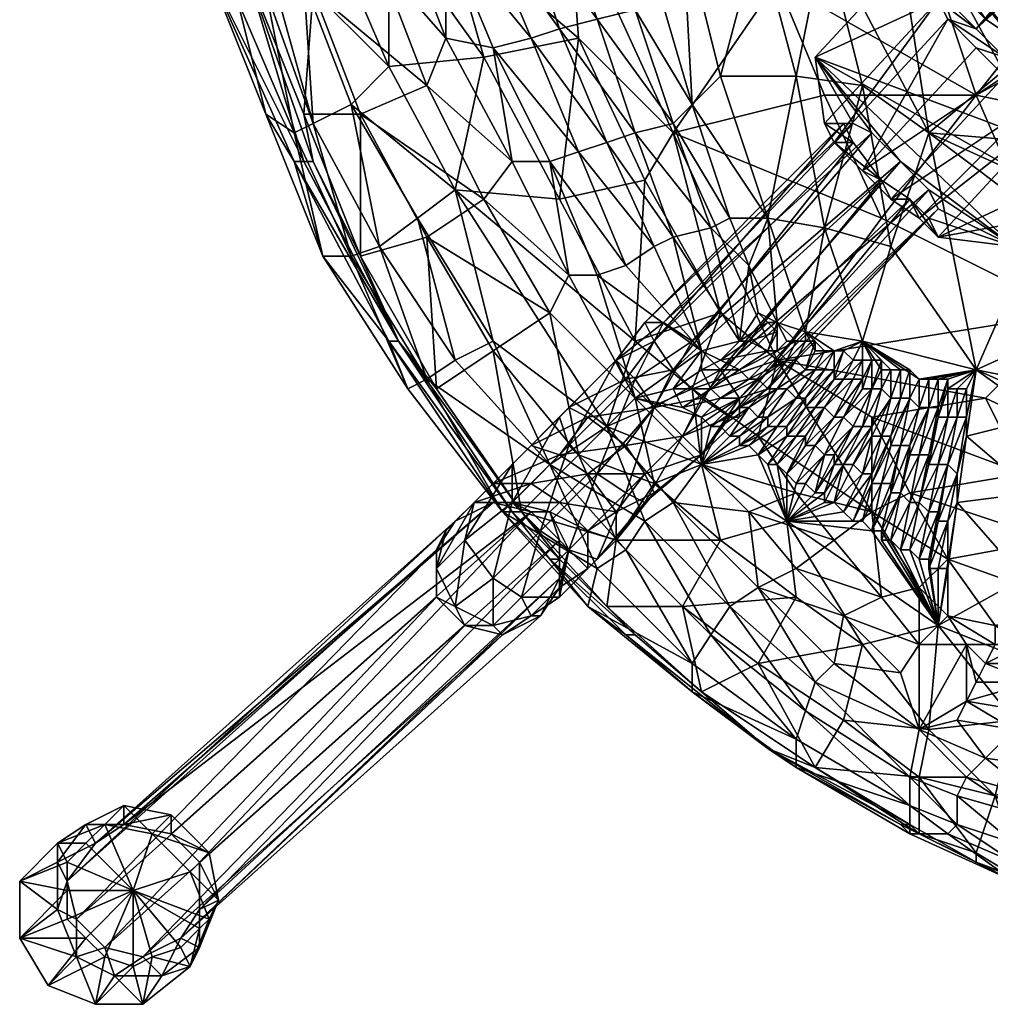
# Model space of a CAD drawing. Extents: x -112 to 275, y 353 to 750.
# Tile 1 of 11: x -112 to -10, y 376 to 480. Entities that reach past the tile are written whole.
import ezdxf

# ---------------------------------------------------------------- set-up
doc = ezdxf.new("R2010")
doc.units = 0
doc.header["$MEASUREMENT"] = 0
doc.layers.add('ASCII', color=253, linetype='CONTINUOUS')

msp = doc.modelspace()

# ---------------------------------------------------------------- meshes
at = {"layer": 'ASCII', "color": 253}
mesh = msp.add_polyface(dxfattribs=at)
corners = [(-23, 551, 311), (5, 551, 307), (-8, 529, 309), (-22, 522, 311), (-7, 507, 309), (-20, 494, 312), (8, 492, 308), (7, 538, 307), (11, 525, 307), (19, 513, 306), (-4, 478, 311), (13, 551, 314), (-29, 551, 319), (14, 539, 313), (-27, 537, 318), (-25, 523, 318), (17, 526, 313), (-19, 496, 318), (22, 501, 313), (-32, 484, 321), (-11, 472, 319), (4, 491, 316), (-16, 468, 313), (-27, 489, 313), (12, 522, 294), (7, 533, 294), (5, 545, 295), (5, 557, 295), (13, 540, 278), (12, 526, 283), (8, 538, 284), (12, 551, 278), (7, 551, 284), (19, 514, 286), (10, 525, 290), (6, 538, 291), (4, 551, 291), (17, 513, 290), (17, 529, 278), (-15, 482, 282), (-16, 489, 311), (-12, 482, 293), (-10, 480, 297), (-4, 475, 296), (24, 506, 294), (-7, 478, 298), (-3, 472, 293), (26, 504, 293), (27, 508, 282), (-5, 473, 285), (-8, 476, 284), (24, 511, 281), (-11, 479, 285), (21, 513, 282), (-13, 481, 289), (18, 513, 290), (19, 512, 293), (21, 510, 295), (22, 508, 295)]
mesh.append_faces([[corners[k] for k in face] for face in [(0, 1, 2), (3, 2, 4), (5, 4, 6), (5, 3, 4), (6, 4, 7), (7, 4, 2), (1, 7, 2), (3, 0, 2), (7, 8, 6), (6, 8, 9), (10, 5, 6), (11, 12, 13), (13, 12, 14), (15, 13, 14), (15, 16, 13), (15, 17, 16), (16, 17, 18), (17, 19, 20), (18, 17, 21), (21, 17, 20), (5, 22, 23), (24, 9, 8), (25, 8, 7), (26, 7, 1), (24, 8, 25), (25, 7, 26), (26, 1, 27), (28, 29, 30), (31, 30, 32), (29, 33, 34), (30, 34, 35), (32, 35, 36), (24, 34, 37), (24, 25, 34), (34, 25, 35), (35, 25, 26), (36, 26, 27), (35, 26, 36), (38, 29, 28), (30, 31, 28), (30, 29, 34), (32, 30, 35), (39, 40, 41), (41, 40, 42), (43, 44, 45), (43, 46, 47), (48, 49, 50), (51, 50, 52), (53, 52, 33), (53, 51, 52), (52, 54, 33), (33, 54, 55), (55, 54, 41), (56, 41, 42), (57, 42, 45), (58, 45, 44), (58, 57, 45), (55, 41, 56), (56, 42, 57)]])
mesh = msp.add_polyface(dxfattribs=at)
corners = [(-66, 498, 321), (-76, 497, 318), (-67, 490, 321), (-54, 492, 322), (-69, 512, 320), (-83, 504, 314), (-79, 489, 316), (-73, 490, 319), (-63, 476, 322), (-73, 475, 318), (-66, 462, 321), (-82, 484, 313), (-77, 471, 316), (-81, 469, 312), (-92, 485, 302), (-89, 482, 306), (-86, 487, 309), (-86, 470, 306), (-83, 468, 310), (-86, 483, 308), (-90, 500, 307), (-96, 501, 298), (-92, 501, 293), (-88, 485, 296), (-82, 465, 304), (-81, 465, 302), (-82, 470, 300), (-83, 465, 306), (-81, 483, 304), (-76, 470, 308), (-69, 473, 313), (-77, 490, 309), (-74, 486, 310), (-81, 488, 305), (-72, 491, 312), (-67, 478, 313), (-60, 465, 315), (-67, 489, 313), (-62, 477, 315), (-60, 493, 315), (-63, 490, 314), (-66, 492, 314), (-65, 497, 314), (-75, 506, 311), (-89, 501, 297), (-82, 504, 305)]
mesh.append_faces([[corners[k] for k in face] for face in [(0, 1, 2), (3, 4, 0), (5, 6, 1), (1, 6, 7), (2, 1, 7), (2, 7, 8), (8, 7, 9), (10, 8, 9), (7, 6, 9), (9, 6, 11), (12, 11, 13), (9, 12, 10), (9, 11, 12), (14, 15, 16), (14, 17, 15), (15, 17, 18), (19, 18, 13), (16, 13, 11), (6, 16, 11), (13, 16, 19), (19, 16, 15), (18, 19, 15), (5, 20, 6), (21, 14, 20), (20, 14, 16), (6, 20, 16), (21, 22, 23), (14, 21, 23), (23, 24, 14), (23, 25, 24), (23, 26, 25), (17, 14, 27), (27, 14, 24), (26, 23, 28), (29, 28, 30), (31, 32, 33), (31, 34, 32), (32, 34, 35), (30, 35, 36), (30, 32, 35), (30, 28, 32), (32, 28, 33), (33, 28, 23), (29, 26, 28), (35, 34, 37), (38, 36, 35), (37, 38, 35), (39, 40, 41), (41, 37, 34), (41, 40, 37), (39, 41, 42), (42, 41, 43), (41, 34, 43), (33, 23, 44), (43, 31, 45), (43, 34, 31), (22, 44, 23), (31, 33, 45), (45, 33, 44)]])
mesh = msp.add_polyface(dxfattribs=at)
corners = [(-19, 496, 318), (-36, 508, 320), (-37, 494, 321), (-51, 506, 321), (-54, 492, 322), (-32, 484, 321), (-27, 472, 321), (-11, 472, 319), (-43, 468, 323), (-66, 498, 321), (-67, 490, 321), (-53, 478, 323), (-46, 463, 323), (-63, 476, 322), (-55, 461, 323), (-38, 474, 315), (-41, 471, 316), (-42, 490, 314), (-34, 489, 314), (-48, 495, 315), (-20, 494, 312), (-27, 489, 313), (-16, 468, 313), (-23, 473, 314), (-30, 474, 314), (-27, 458, 316), (-33, 459, 316), (-62, 477, 315), (-67, 489, 313), (-58, 478, 315), (-53, 466, 316), (-50, 467, 316), (-60, 493, 315), (-59, 491, 315), (-63, 490, 314), (-55, 491, 315), (-50, 492, 315), (-47, 481, 315), (-43, 469, 316), (-55, 479, 316), (-47, 468, 316), (-51, 480, 316), (-56, 465, 316), (-60, 465, 315), (-55, 498, 315), (-65, 497, 314), (-32, 512, 312), (-19, 465, 301), (-28, 476, 313), (-22, 468, 299), (-24, 469, 296), (-27, 469, 285), (-25, 469, 292), (-24, 467, 288), (-15, 482, 282), (-26, 467, 281)]
mesh.append_faces([[corners[k] for k in face] for face in [(0, 1, 2), (3, 4, 2), (5, 6, 7), (0, 2, 5), (5, 2, 4), (8, 5, 4), (8, 6, 5), (4, 9, 10), (11, 12, 8), (4, 11, 8), (4, 10, 11), (11, 10, 13), (11, 13, 14), (15, 16, 17), (18, 17, 19), (20, 18, 19), (20, 21, 18), (21, 22, 23), (24, 23, 25), (26, 15, 24), (16, 19, 17), (21, 23, 24), (18, 24, 15), (17, 18, 15), (21, 24, 18), (27, 28, 29), (30, 29, 31), (32, 33, 34), (32, 35, 33), (32, 19, 35), (35, 19, 36), (37, 36, 19), (16, 37, 19), (16, 38, 37), (31, 39, 40), (31, 29, 39), (39, 29, 34), (33, 39, 34), (33, 41, 39), (33, 35, 41), (41, 35, 37), (38, 41, 37), (38, 40, 41), (42, 43, 27), (30, 27, 29), (30, 42, 27), (37, 35, 36), (34, 29, 28), (40, 39, 41), (19, 32, 44), (44, 32, 45), (46, 20, 19), (47, 48, 49), (49, 48, 50), (50, 48, 51), (52, 51, 53), (52, 50, 51), (54, 55, 51), (51, 48, 54)]])
mesh = msp.add_polyface(dxfattribs=at)
corners = [(-4, 459, 312), (-16, 468, 313), (-5, 463, 312), (-4, 467, 311), (-4, 478, 311), (0, 469, 311), (3, 469, 310), (-20, 494, 312), (8, 492, 308), (11, 465, 310), (4, 469, 310), (6, 462, 311), (0, 464, 311), (-21, 459, 322), (-11, 472, 319), (-27, 472, 321), (13, 467, 316), (7, 482, 316), (4, 491, 316), (29, 478, 314), (-1, 449, 320), (15, 472, 309), (-23, 473, 314), (-20, 456, 315), (-7, 456, 313), (-28, 476, 313), (-16, 489, 311), (-3, 472, 293), (-3, 472, 289), (-3, 470, 282), (-5, 473, 285), (-5, 471, 278), (-8, 474, 276), (-8, 476, 284), (-11, 477, 276), (-14, 480, 278), (-11, 479, 285), (-15, 482, 282), (-13, 481, 289), (-12, 482, 293), (-10, 480, 297), (-7, 478, 298), (-4, 475, 296), (-19, 465, 301), (-16, 462, 299), (-20, 461, 278), (-21, 463, 287), (-23, 464, 278), (-18, 461, 288), (-15, 457, 285), (-17, 459, 281), (-26, 467, 281), (27, 504, 289), (28, 505, 285)]
mesh.append_faces([[corners[k] for k in face] for face in [(0, 1, 2), (2, 1, 3), (3, 1, 4), (5, 4, 6), (5, 3, 4), (1, 7, 4), (6, 8, 9), (10, 9, 11), (12, 11, 0), (12, 10, 11), (4, 8, 6), (10, 6, 9), (13, 14, 15), (14, 16, 17), (18, 17, 19), (17, 18, 14), (14, 20, 16), (8, 21, 9), (22, 1, 23), (24, 2, 25), (25, 2, 3), (26, 3, 5), (6, 26, 5), (25, 3, 26), (10, 27, 6), (10, 28, 27), (10, 29, 28), (28, 29, 30), (30, 29, 31), (32, 30, 31), (32, 33, 30), (32, 34, 33), (33, 34, 35), (36, 35, 37), (38, 37, 39), (38, 36, 37), (33, 35, 36), (40, 26, 41), (41, 26, 6), (42, 6, 27), (42, 41, 6), (24, 43, 44), (24, 25, 43), (45, 46, 47), (45, 48, 46), (10, 12, 29), (29, 12, 49), (49, 50, 29), (29, 50, 31), (31, 50, 45), (32, 45, 47), (34, 47, 35), (34, 32, 47), (31, 45, 32), (47, 51, 35), (35, 51, 37), (37, 25, 26), (52, 27, 28), (53, 28, 30)]])
mesh = msp.add_polyface(dxfattribs=at)
corners = [(-66, 462, 321), (-50, 437, 325), (-47, 446, 325), (-55, 461, 323), (-46, 463, 323), (-63, 476, 322), (-53, 478, 323), (-74, 456, 316), (-81, 469, 312), (-77, 455, 314), (-69, 442, 318), (-71, 441, 316), (-66, 444, 319), (-70, 459, 319), (-77, 471, 316), (-86, 470, 306), (-80, 455, 311), (-83, 468, 310), (-56, 433, 323), (-62, 446, 322), (-81, 465, 302), (-82, 470, 300), (-76, 455, 305), (-72, 446, 309), (-68, 441, 310), (-83, 465, 306), (-73, 446, 313), (-72, 446, 310), (-82, 465, 304), (-63, 461, 315), (-69, 473, 313), (-60, 465, 315), (-54, 453, 317), (-56, 449, 316), (-47, 440, 318), (-53, 434, 317), (-69, 457, 311), (-62, 445, 314), (-76, 470, 308), (-51, 453, 317), (-56, 465, 316), (-48, 454, 317), (-53, 466, 316), (-45, 456, 317), (-50, 467, 316), (-49, 444, 304), (-46, 448, 301), (-49, 444, 300), (-55, 438, 303), (-54, 439, 299), (-45, 446, 297), (-48, 442, 296), (-54, 435, 306), (-47, 442, 308)]
mesh.append_faces([[corners[k] for k in face] for face in [(0, 1, 2), (3, 2, 4), (3, 5, 0), (2, 3, 0), (4, 6, 3), (7, 8, 9), (10, 9, 11), (7, 12, 13), (14, 13, 0), (15, 16, 17), (17, 16, 9), (8, 17, 9), (16, 11, 9), (12, 18, 19), (13, 19, 0), (13, 12, 19), (19, 1, 0), (7, 13, 14), (8, 7, 14), (10, 12, 7), (9, 10, 7), (20, 21, 22), (23, 22, 24), (25, 26, 16), (15, 25, 16), (27, 28, 23), (27, 25, 28), (27, 26, 25), (20, 22, 23), (28, 20, 23), (16, 26, 11), (29, 30, 31), (32, 29, 31), (32, 33, 29), (32, 34, 33), (33, 34, 35), (24, 36, 37), (24, 22, 36), (36, 22, 38), (29, 38, 30), (29, 36, 38), (29, 33, 36), (36, 33, 37), (37, 33, 35), (22, 21, 38), (39, 34, 32), (40, 32, 31), (39, 32, 40), (41, 40, 42), (43, 42, 44), (43, 41, 42), (41, 39, 40), (45, 46, 47), (48, 47, 49), (47, 50, 51), (49, 47, 51), (48, 45, 47), (52, 53, 45)]])
mesh = msp.add_polyface(dxfattribs=at)
corners = [(-32, 444, 325), (-38, 449, 325), (-41, 441, 326), (-43, 468, 323), (-46, 463, 323), (-47, 446, 325), (-50, 437, 325), (-34, 449, 318), (-35, 454, 317), (-32, 448, 317), (-33, 459, 316), (-37, 459, 317), (-41, 471, 316), (-38, 474, 315), (-40, 445, 318), (-43, 441, 319), (-47, 440, 318), (-40, 443, 318), (-38, 444, 318), (-36, 446, 318), (-35, 446, 318), (-33, 448, 318), (-38, 440, 319), (-39, 441, 319), (-35, 442, 318), (-36, 443, 318), (-33, 445, 318), (-32, 445, 318), (-36, 440, 319), (-34, 442, 318), (-33, 441, 318), (-45, 456, 317), (-50, 467, 316), (-43, 457, 317), (-48, 454, 317), (-51, 453, 317), (-43, 469, 316), (-39, 458, 317), (-47, 468, 316), (-22, 468, 299), (-44, 448, 305), (-41, 446, 308), (-24, 469, 296), (-46, 448, 301), (-25, 469, 292), (-45, 446, 297), (-24, 467, 288), (-43, 443, 295), (-21, 463, 287), (-40, 440, 295), (-38, 443, 308), (-45, 439, 309), (-47, 442, 308), (-49, 444, 304), (-49, 444, 300), (-48, 442, 296), (-45, 439, 295)]
mesh.append_faces([[corners[k] for k in face] for face in [(0, 1, 2), (0, 3, 1), (1, 3, 4), (5, 1, 4), (5, 2, 1), (5, 6, 2), (7, 8, 9), (9, 8, 10), (8, 11, 10), (10, 11, 12), (10, 12, 13), (14, 15, 16), (14, 17, 15), (14, 18, 17), (14, 19, 18), (18, 19, 20), (7, 21, 19), (20, 19, 21), (22, 23, 24), (23, 15, 17), (25, 17, 18), (26, 18, 20), (26, 25, 18), (26, 27, 25), (23, 17, 25), (24, 25, 27), (25, 24, 23), (28, 22, 29), (29, 30, 28), (24, 29, 22), (31, 32, 33), (14, 33, 19), (14, 31, 33), (14, 34, 31), (14, 35, 34), (14, 16, 35), (12, 11, 36), (36, 11, 37), (38, 37, 33), (32, 38, 33), (36, 37, 38), (11, 8, 37), (37, 8, 19), (33, 37, 19), (8, 7, 19), (39, 40, 41), (40, 42, 43), (43, 44, 45), (45, 46, 47), (47, 48, 49), (50, 41, 51), (51, 41, 52), (41, 40, 52), (52, 40, 53), (40, 43, 53), (43, 45, 54), (45, 47, 55), (55, 47, 56), (47, 49, 56)]])
mesh = msp.add_polyface(dxfattribs=at)
corners = [(-43, 468, 323), (-21, 459, 322), (-27, 472, 321), (-32, 444, 325), (-29, 447, 317), (-33, 459, 316), (-27, 458, 316), (-23, 446, 317), (-20, 456, 315), (-30, 474, 314), (-23, 473, 314), (-32, 448, 317), (-33, 445, 318), (-35, 446, 318), (-32, 447, 318), (-33, 448, 318), (-34, 449, 318), (-30, 446, 318), (-29, 446, 318), (-29, 446, 318), (-28, 446, 317), (-28, 445, 317), (-27, 445, 317), (-27, 445, 317), (-26, 445, 317), (-26, 445, 317), (-31, 444, 318), (-30, 444, 318), (-32, 445, 318), (-23, 444, 317), (-24, 444, 317), (-23, 444, 317), (-23, 444, 317), (-31, 444, 318), (-25, 445, 317), (-25, 445, 317), (-24, 444, 317), (-21, 444, 317), (-22, 444, 317), (-29, 443, 318), (-22, 444, 317), (-31, 446, 318), (-27, 469, 285), (-26, 467, 281), (-24, 467, 288), (-21, 463, 287), (-23, 464, 278), (-22, 468, 299), (-41, 446, 308), (-19, 465, 301), (-24, 469, 296), (-44, 448, 305), (-46, 448, 301), (-25, 469, 292), (-45, 446, 297), (-43, 443, 295), (-40, 440, 295), (-18, 461, 288), (-37, 438, 298), (-16, 459, 291), (-36, 438, 302), (-15, 460, 296), (-36, 440, 306), (-16, 462, 299), (-38, 443, 308)]
mesh.append_faces([[corners[k] for k in face] for face in [(0, 1, 2), (0, 3, 1), (4, 5, 6), (7, 6, 8), (5, 9, 6), (6, 10, 8), (7, 4, 6), (4, 11, 5), (12, 13, 14), (11, 14, 15), (16, 11, 15), (14, 13, 15), (4, 17, 11), (4, 18, 17), (4, 19, 18), (4, 20, 19), (4, 21, 20), (4, 22, 21), (4, 23, 22), (4, 24, 23), (4, 7, 24), (24, 7, 25), (19, 26, 18), (19, 27, 26), (19, 20, 27), (12, 11, 28), (12, 14, 11), (29, 30, 7), (31, 32, 7), (33, 28, 17), (18, 33, 17), (34, 35, 7), (36, 7, 30), (37, 38, 7), (21, 39, 20), (7, 35, 25), (7, 36, 34), (7, 38, 40), (28, 11, 41), (17, 41, 11), (17, 28, 41), (42, 43, 44), (44, 43, 45), (45, 43, 46), (47, 48, 49), (47, 50, 51), (52, 50, 53), (54, 53, 44), (55, 44, 45), (56, 45, 57), (58, 57, 59), (60, 59, 61), (62, 61, 63), (64, 63, 49), (48, 64, 49), (56, 57, 58), (58, 59, 60), (60, 61, 62), (62, 63, 64)]])
mesh = msp.add_polyface(dxfattribs=at)
corners = [(-11, 443, 316), (0, 448, 313), (14, 438, 313), (-4, 459, 312), (-16, 468, 313), (6, 462, 311), (11, 465, 310), (12, 446, 312), (-1, 449, 320), (-11, 472, 319), (-21, 459, 322), (-32, 444, 325), (-10, 440, 323), (5, 433, 322), (25, 431, 320), (18, 451, 310), (-20, 456, 315), (-16, 442, 316), (-17, 442, 317), (-16, 442, 316), (-15, 442, 316), (-16, 439, 317), (-16, 439, 317), (-14, 438, 317), (-14, 438, 317), (-13, 441, 316), (-13, 441, 316), (-13, 441, 316), (-12, 441, 316), (-13, 438, 317), (-12, 438, 317), (-12, 438, 317), (-12, 441, 316), (-12, 436, 317), (-17, 442, 317), (-13, 438, 317), (-15, 438, 317), (-14, 441, 316), (-15, 439, 317), (-15, 442, 316), (-15, 442, 316), (-14, 442, 316), (-15, 439, 317), (-17, 434, 318), (-4, 438, 315), (5, 436, 314), (-5, 463, 312), (-7, 456, 313), (-16, 459, 291), (-15, 457, 285), (-15, 460, 296), (-16, 462, 299), (0, 464, 311)]
mesh.append_faces([[corners[k] for k in face] for face in [(0, 1, 2), (0, 3, 1), (0, 4, 3), (5, 6, 7), (1, 7, 2), (1, 5, 7), (1, 3, 5), (2, 7, 6), (8, 9, 10), (11, 12, 8), (13, 8, 12), (14, 8, 13), (6, 15, 2), (0, 16, 4), (17, 18, 0), (19, 0, 20), (21, 20, 22), (23, 24, 25), (26, 25, 0), (27, 0, 28), (29, 28, 30), (31, 30, 32), (0, 32, 28), (0, 31, 32), (0, 33, 31), (0, 18, 34), (29, 35, 27), (28, 29, 27), (24, 36, 37), (25, 37, 0), (25, 24, 37), (35, 23, 26), (27, 26, 0), (27, 35, 26), (19, 17, 0), (19, 20, 21), (38, 22, 39), (40, 39, 0), (41, 0, 37), (36, 41, 37), (36, 42, 41), (38, 42, 43), (38, 40, 42), (38, 39, 40), (39, 22, 20), (0, 39, 20), (41, 42, 40), (0, 41, 40), (26, 23, 25), (32, 30, 28), (33, 0, 44), (44, 0, 45), (0, 2, 45), (3, 46, 47), (47, 48, 49), (47, 50, 48), (47, 51, 50), (49, 52, 3), (47, 49, 3)]])
mesh = msp.add_polyface(dxfattribs=at)
corners = [(-32, 444, 325), (-1, 449, 320), (-21, 459, 322), (-22, 438, 325), (-10, 440, 323), (-11, 443, 316), (-23, 446, 317), (-20, 456, 315), (-21, 441, 317), (-21, 441, 317), (-20, 443, 317), (-20, 443, 317), (-19, 443, 317), (-19, 443, 317), (-20, 440, 317), (-19, 440, 317), (-17, 439, 317), (-18, 440, 317), (-17, 442, 317), (-17, 442, 317), (-18, 440, 317), (-19, 435, 318), (-18, 440, 317), (-18, 443, 317), (-22, 436, 318), (-22, 437, 318), (-20, 440, 317), (-22, 441, 317), (-21, 443, 317), (-21, 436, 318), (-21, 444, 317), (-22, 441, 317), (-22, 444, 317), (-21, 444, 317), (-23, 437, 318), (-20, 436, 318), (-21, 436, 318), (-19, 440, 317), (-18, 443, 317), (-18, 443, 317), (-20, 435, 318), (-17, 439, 317), (-16, 442, 316), (-16, 442, 316), (-16, 439, 317), (-18, 435, 318), (-16, 439, 317), (-18, 434, 318), (-19, 435, 318), (-19, 435, 318), (-17, 434, 318), (-15, 439, 317), (-22, 441, 317), (-20, 461, 278), (-17, 459, 281), (-18, 461, 288), (-15, 457, 285), (-16, 459, 291)]
mesh.append_faces([[corners[k] for k in face] for face in [(0, 1, 2), (0, 3, 4), (5, 6, 7), (8, 9, 10), (11, 10, 6), (12, 6, 13), (14, 13, 15), (16, 17, 18), (5, 19, 6), (19, 18, 17), (20, 17, 21), (20, 22, 23), (19, 23, 6), (19, 20, 23), (19, 17, 20), (24, 25, 26), (14, 26, 12), (13, 14, 12), (9, 27, 28), (10, 28, 6), (10, 9, 28), (26, 8, 11), (12, 11, 6), (12, 26, 11), (29, 24, 14), (15, 29, 14), (27, 30, 28), (31, 32, 33), (8, 34, 9), (26, 25, 8), (14, 24, 26), (35, 36, 37), (22, 37, 38), (23, 38, 6), (23, 22, 38), (37, 36, 15), (39, 15, 13), (6, 39, 13), (6, 38, 39), (39, 38, 37), (15, 39, 37), (22, 35, 37), (22, 20, 40), (41, 16, 42), (43, 41, 42), (43, 44, 41), (44, 45, 41), (44, 46, 47), (16, 48, 17), (41, 49, 16), (50, 46, 51), (30, 52, 33), (6, 30, 33), (11, 8, 10), (42, 16, 18), (53, 54, 55), (55, 54, 56), (57, 55, 56)]])
mesh = msp.add_polyface(dxfattribs=at)
corners = [(-61, 428, 321), (-69, 442, 318), (-71, 441, 316), (-56, 433, 323), (-66, 444, 319), (-59, 428, 315), (-72, 446, 309), (-68, 441, 310), (-72, 446, 310), (-60, 428, 318), (-73, 446, 313), (-96, 394, 10), (-92, 392, 10), (-96, 396, 10), (-101, 395, 11), (-101, 397, 10), (-105, 395, 11), (-104, 393, 11), (-108, 391, 12), (-93, 391, 10), (-107, 391, -7), (-108, 393, -6), (-105, 393, -7), (-103, 395, -7), (-103, 395, -7), (-100, 388, -9), (-98, 394, -8), (-65, 416, 284), (-66, 418, 288), (-68, 419, 284), (-62, 416, 288), (-65, 425, 296), (-68, 422, 288), (-68, 424, 283), (-64, 429, 294), (-67, 426, 287), (-66, 427, 283), (-62, 431, 291), (-64, 429, 285), (-62, 429, 282), (-62, 421, 297), (-93, 386, 11), (-55, 421, 282), (-95, 383, 11), (-55, 425, 281), (-58, 428, 281), (-107, 389, 12), (-106, 385, 13), (-103, 382, 13), (-99, 381, 12), (-61, 415, 283), (-57, 417, 283)]
mesh.append_faces([[corners[k] for k in face] for face in [(0, 1, 2), (1, 3, 4), (5, 6, 7), (5, 8, 6), (8, 9, 10), (9, 0, 10), (10, 0, 2), (11, 12, 13), (14, 13, 15), (16, 14, 15), (16, 17, 14), (16, 18, 17), (19, 12, 11), (11, 13, 14), (20, 21, 22), (21, 23, 22), (22, 23, 24), (24, 23, 25), (25, 23, 26), (21, 18, 16), (23, 16, 15), (26, 15, 13), (12, 26, 13), (21, 16, 23), (23, 15, 26), (27, 28, 29), (27, 30, 28), (28, 31, 32), (29, 32, 33), (29, 28, 32), (32, 34, 35), (33, 35, 36), (33, 32, 35), (35, 37, 38), (36, 38, 39), (36, 35, 38), (31, 28, 40), (34, 32, 31), (37, 35, 34), (41, 42, 43), (41, 44, 42), (41, 19, 44), (44, 19, 45), (45, 19, 11), (14, 45, 11), (14, 39, 45), (14, 17, 39), (39, 17, 36), (36, 17, 46), (33, 46, 47), (29, 47, 48), (27, 48, 49), (50, 49, 43), (51, 43, 42), (51, 50, 43), (36, 46, 33), (33, 47, 29), (29, 48, 27), (27, 49, 50)]])
mesh = msp.add_polyface(dxfattribs=at)
corners = [(-61, 428, 321), (-56, 433, 323), (-69, 442, 318), (-50, 437, 325), (-62, 446, 322), (-43, 429, 327), (-46, 427, 326), (-48, 424, 326), (-41, 441, 326), (-40, 433, 326), (-59, 428, 315), (-60, 428, 318), (-72, 446, 310), (-47, 440, 318), (-43, 441, 319), (-42, 439, 319), (-45, 431, 319), (-53, 434, 317), (-40, 433, 319), (-49, 425, 319), (-62, 445, 314), (-68, 441, 310), (-48, 430, 306), (-45, 439, 309), (-51, 432, 308), (-42, 436, 308), (-46, 429, 303), (-47, 442, 308), (-54, 435, 306), (-57, 426, 303), (-60, 429, 302), (-49, 444, 304), (-55, 438, 303), (-60, 433, 300), (-65, 425, 296), (-64, 429, 294), (-54, 439, 299), (-58, 435, 296), (-62, 431, 291), (-48, 442, 296), (-52, 438, 296), (-55, 434, 293), (-58, 431, 289), (-64, 429, 285), (-60, 429, 284), (-62, 429, 282), (-58, 428, 281), (-45, 439, 295), (-48, 435, 294), (-52, 432, 292), (-55, 429, 288), (-56, 428, 284), (-42, 436, 296), (-46, 432, 296), (-49, 428, 293), (-40, 434, 300), (-45, 430, 299), (-52, 426, 289), (-54, 424, 302), (-49, 425, 296)]
mesh.append_faces([[corners[k] for k in face] for face in [(0, 1, 2), (1, 3, 4), (5, 3, 6), (6, 1, 7), (6, 3, 1), (8, 3, 9), (5, 9, 3), (10, 11, 12), (13, 14, 15), (13, 16, 17), (13, 18, 16), (19, 17, 16), (19, 10, 17), (20, 17, 10), (21, 20, 10), (22, 23, 24), (25, 22, 26), (25, 23, 22), (24, 27, 28), (29, 28, 30), (28, 31, 32), (30, 32, 33), (34, 33, 35), (33, 36, 37), (35, 37, 38), (36, 39, 40), (37, 40, 41), (38, 41, 42), (43, 42, 44), (45, 44, 46), (45, 43, 44), (40, 47, 48), (41, 48, 49), (42, 49, 50), (44, 50, 51), (46, 44, 51), (48, 52, 53), (49, 53, 54), (53, 55, 56), (41, 40, 48), (42, 41, 49), (48, 47, 52), (44, 42, 50), (49, 48, 53), (57, 51, 50), (50, 49, 54), (39, 47, 40), (24, 23, 27), (42, 43, 38), (37, 36, 40), (33, 32, 36), (30, 28, 32), (29, 24, 28), (58, 22, 24), (59, 56, 26), (54, 53, 56), (38, 37, 41), (35, 33, 37), (34, 30, 33)]])
mesh = msp.add_polyface(dxfattribs=at)
corners = [(-27, 443, 318), (-26, 445, 317), (-26, 443, 318), (-29, 440, 318), (-29, 439, 318), (-24, 442, 318), (-25, 442, 318), (-23, 444, 317), (-23, 444, 317), (-23, 446, 317), (-23, 444, 317), (-22, 444, 317), (-23, 442, 318), (-23, 441, 318), (-28, 443, 318), (-30, 440, 318), (-28, 443, 318), (-27, 445, 317), (-27, 445, 317), (-26, 445, 317), (-30, 440, 318), (-34, 442, 318), (-35, 442, 318), (-31, 444, 318), (-31, 444, 318), (-29, 446, 318), (-30, 444, 318), (-28, 446, 317), (-29, 443, 318), (-32, 441, 318), (-32, 441, 318), (-33, 441, 318), (-24, 442, 318), (-25, 442, 318), (-24, 444, 317), (-32, 445, 318), (-29, 443, 318), (-31, 441, 318), (-28, 445, 317), (-26, 442, 318), (-25, 445, 317), (-24, 444, 317), (-26, 442, 318), (-28, 439, 318), (-28, 439, 318), (-25, 445, 317), (-27, 439, 318), (-27, 439, 318), (-26, 438, 318), (-26, 438, 318), (-22, 441, 317), (-22, 444, 317), (-21, 444, 317), (-21, 443, 317), (-22, 441, 317), (-22, 441, 317), (-21, 444, 317)]
mesh.append_faces([[corners[k] for k in face] for face in [(0, 1, 2), (3, 2, 4), (5, 6, 7), (8, 7, 9), (10, 9, 11), (12, 11, 13), (14, 15, 16), (17, 16, 18), (17, 14, 16), (17, 19, 14), (14, 19, 0), (20, 0, 3), (21, 22, 23), (24, 23, 25), (26, 27, 28), (29, 28, 30), (29, 31, 26), (28, 29, 26), (12, 32, 10), (11, 12, 10), (6, 33, 34), (7, 6, 34), (32, 5, 8), (10, 32, 8), (31, 21, 24), (26, 31, 24), (23, 22, 35), (24, 21, 23), (30, 36, 37), (30, 28, 36), (36, 28, 38), (18, 36, 38), (18, 16, 36), (36, 16, 37), (37, 16, 15), (0, 20, 14), (14, 20, 15), (2, 3, 0), (4, 2, 39), (39, 2, 40), (33, 41, 34), (33, 42, 41), (33, 43, 42), (39, 42, 44), (39, 45, 42), (39, 40, 45), (6, 46, 33), (5, 47, 6), (32, 48, 5), (12, 49, 32), (50, 13, 51), (52, 9, 53), (54, 55, 52), (50, 56, 55), (1, 0, 19), (40, 2, 1), (41, 42, 45), (8, 5, 7), (51, 13, 11)]])
mesh = msp.add_polyface(dxfattribs=at)
corners = [(-41, 441, 326), (-34, 436, 326), (-32, 444, 325), (-40, 433, 326), (-34, 434, 320), (-31, 436, 319), (-33, 433, 320), (-32, 433, 320), (-32, 433, 320), (-30, 436, 319), (-34, 434, 319), (-40, 433, 319), (-35, 435, 319), (-32, 437, 319), (-33, 437, 319), (-30, 440, 318), (-30, 440, 318), (-29, 440, 318), (-31, 437, 319), (-47, 440, 318), (-40, 438, 319), (-42, 439, 319), (-43, 441, 319), (-39, 441, 319), (-35, 439, 319), (-32, 441, 318), (-34, 438, 319), (-37, 436, 319), (-36, 436, 319), (-36, 435, 319), (-39, 437, 319), (-36, 440, 319), (-38, 440, 319), (-38, 437, 319), (-36, 439, 319), (-33, 441, 318), (-32, 441, 318), (-33, 438, 319), (-30, 436, 319), (-31, 441, 318), (-36, 440, 306), (-40, 434, 304), (-36, 438, 302), (-42, 436, 308), (-38, 443, 308), (-45, 439, 309), (-45, 439, 295), (-40, 440, 295), (-42, 436, 296), (-37, 438, 298), (-40, 434, 300), (-46, 432, 296)]
mesh.append_faces([[corners[k] for k in face] for face in [(0, 1, 2), (0, 3, 1), (4, 5, 6), (7, 8, 9), (10, 11, 12), (13, 12, 14), (15, 14, 16), (13, 17, 18), (10, 18, 4), (11, 10, 4), (19, 20, 11), (19, 21, 20), (21, 22, 23), (24, 25, 26), (27, 26, 28), (11, 28, 29), (12, 29, 14), (12, 11, 29), (20, 30, 11), (20, 31, 30), (20, 32, 31), (20, 21, 32), (32, 21, 23), (30, 33, 11), (30, 34, 33), (30, 31, 34), (34, 31, 35), (28, 11, 27), (27, 11, 33), (24, 33, 34), (36, 34, 35), (36, 24, 34), (36, 25, 24), (26, 27, 24), (24, 27, 33), (29, 28, 37), (14, 37, 16), (14, 29, 37), (18, 10, 13), (13, 10, 12), (5, 4, 18), (8, 6, 38), (38, 9, 8), (25, 39, 26), (37, 39, 16), (37, 26, 39), (37, 28, 26), (13, 14, 15), (6, 5, 38), (40, 41, 42), (40, 43, 41), (40, 44, 43), (43, 44, 45), (46, 47, 48), (47, 49, 48), (48, 49, 50), (49, 42, 50), (50, 42, 41), (51, 48, 50)]])
mesh = msp.add_polyface(dxfattribs=at)
corners = [(-22, 428, 327), (-22, 438, 325), (-32, 444, 325), (-34, 436, 326), (-31, 437, 319), (-29, 439, 318), (-31, 436, 319), (-29, 436, 319), (-30, 436, 319), (-27, 439, 318), (-27, 439, 318), (-25, 442, 318), (-25, 438, 318), (-23, 441, 318), (-25, 438, 318), (-27, 434, 319), (-27, 434, 319), (-25, 433, 319), (-26, 433, 319), (-23, 437, 318), (-23, 437, 318), (-21, 441, 317), (-28, 435, 319), (-29, 435, 319), (-26, 438, 318), (-26, 438, 318), (-24, 442, 318), (-30, 436, 319), (-28, 439, 318), (-25, 442, 318), (-28, 435, 319), (-32, 433, 320), (-31, 432, 320), (-24, 442, 318), (-31, 432, 320), (-30, 431, 320), (-23, 442, 318), (-24, 433, 319), (-25, 433, 319), (-22, 437, 318), (-26, 434, 319), (-24, 437, 318), (-22, 441, 317), (-23, 432, 319), (-23, 432, 319), (-21, 436, 318), (-21, 436, 318), (-21, 441, 317), (-22, 436, 318), (-29, 440, 318), (-32, 437, 319), (-30, 440, 318), (-28, 439, 318), (-26, 442, 318), (-26, 442, 318), (-24, 437, 318), (-22, 441, 317), (-22, 441, 317)]
mesh.append_faces([[corners[k] for k in face] for face in [(0, 1, 2), (3, 0, 2), (4, 5, 6), (7, 8, 9), (10, 9, 11), (12, 13, 14), (15, 14, 16), (17, 18, 19), (20, 19, 21), (22, 23, 24), (25, 24, 26), (8, 27, 28), (9, 28, 29), (15, 30, 12), (14, 15, 12), (8, 7, 31), (31, 7, 32), (32, 7, 23), (23, 7, 10), (24, 10, 33), (23, 22, 34), (35, 22, 30), (30, 22, 25), (12, 25, 36), (13, 12, 36), (37, 38, 39), (18, 40, 41), (19, 41, 42), (43, 44, 45), (46, 43, 45), (38, 17, 20), (39, 20, 47), (44, 37, 48), (49, 50, 51), (49, 5, 4), (5, 52, 6), (5, 53, 52), (54, 28, 52), (6, 52, 27), (28, 9, 8), (27, 52, 28), (9, 10, 7), (10, 24, 23), (24, 25, 22), (25, 12, 30), (14, 55, 16), (14, 56, 55), (14, 13, 56), (42, 41, 57), (57, 41, 55), (56, 57, 55), (16, 55, 40), (41, 19, 18), (40, 55, 41), (19, 20, 17), (21, 19, 42), (20, 39, 38), (39, 48, 37), (48, 45, 44)]])
mesh = msp.add_polyface(dxfattribs=at)
corners = [(-22, 428, 327), (-18, 430, 326), (-22, 438, 325), (-14, 423, 327), (-17, 420, 328), (-21, 419, 328), (-21, 436, 318), (-19, 440, 317), (-21, 436, 318), (-21, 431, 319), (-21, 431, 319), (-19, 435, 318), (-19, 435, 318), (-18, 440, 317), (-18, 434, 318), (-16, 439, 317), (-17, 434, 318), (-19, 430, 319), (-18, 429, 319), (-20, 425, 320), (-20, 425, 320), (-15, 416, 322), (-19, 424, 320), (-18, 424, 320), (-17, 429, 319), (-17, 429, 319), (-16, 433, 318), (-20, 435, 318), (-22, 431, 319), (-22, 432, 319), (-20, 436, 318), (-18, 440, 317), (-22, 426, 320), (-20, 431, 319), (-22, 426, 320), (-20, 430, 319), (-21, 426, 320), (-19, 430, 319), (-21, 425, 320), (-18, 424, 320), (-17, 423, 320), (-16, 428, 319), (-18, 429, 319), (-16, 434, 318), (-18, 440, 317), (-19, 435, 318), (-17, 439, 317), (-18, 435, 318), (-17, 439, 317), (-16, 439, 317), (-17, 434, 318)]
mesh.append_faces([[corners[k] for k in face] for face in [(0, 1, 2), (0, 3, 1), (0, 4, 3), (4, 0, 5), (6, 7, 8), (9, 10, 11), (12, 11, 13), (14, 15, 16), (17, 16, 18), (19, 18, 20), (21, 20, 22), (23, 22, 24), (25, 24, 26), (27, 11, 10), (28, 29, 30), (27, 30, 31), (32, 9, 33), (34, 33, 35), (36, 35, 37), (38, 37, 17), (19, 17, 18), (19, 38, 17), (19, 21, 38), (19, 20, 21), (38, 21, 36), (37, 38, 36), (34, 32, 33), (21, 34, 36), (36, 34, 35), (22, 23, 21), (21, 23, 39), (40, 39, 41), (22, 20, 42), (24, 42, 43), (42, 24, 22), (39, 40, 21), (24, 25, 23), (23, 25, 39), (39, 25, 41), (29, 8, 30), (10, 28, 27), (27, 28, 30), (44, 11, 27), (33, 9, 12), (45, 12, 46), (35, 33, 45), (47, 45, 48), (49, 14, 47), (37, 35, 47), (14, 37, 47), (14, 17, 37), (14, 16, 17), (35, 45, 47), (16, 50, 18), (18, 50, 42), (20, 18, 42), (42, 50, 43), (12, 45, 33), (11, 12, 9)]])
mesh = msp.add_polyface(dxfattribs=at)
corners = [(-14, 423, 327), (0, 418, 326), (-3, 425, 325), (-18, 430, 326), (-6, 432, 324), (-22, 438, 325), (-10, 440, 323), (5, 433, 322), (-15, 433, 318), (-16, 433, 318), (-14, 438, 317), (-14, 433, 318), (-12, 438, 317), (-13, 432, 318), (-15, 427, 319), (-14, 427, 319), (-16, 422, 320), (-15, 422, 320), (-13, 429, 318), (-14, 422, 320), (-14, 427, 319), (-13, 432, 318), (-12, 438, 317), (-12, 436, 317), (-15, 416, 322), (-16, 428, 319), (-16, 428, 319), (-15, 433, 318), (-14, 433, 318), (-13, 438, 317), (-16, 434, 318), (-15, 438, 317), (-16, 423, 320), (-17, 423, 320), (-15, 428, 319), (-17, 429, 319), (-14, 438, 317), (-17, 423, 320), (-13, 438, 317), (-17, 434, 318), (-15, 439, 317), (-17, 434, 318), (-15, 439, 317), (-17, 429, 319), (4, 418, 319), (-6, 421, 319), (4, 427, 316), (-5, 430, 317), (-4, 438, 315), (5, 436, 314)]
mesh.append_faces([[corners[k] for k in face] for face in [(0, 1, 2), (3, 2, 4), (5, 4, 6), (4, 7, 6), (4, 2, 7), (4, 5, 3), (0, 2, 3), (8, 9, 10), (11, 12, 13), (14, 13, 15), (16, 15, 17), (18, 19, 20), (21, 20, 15), (13, 21, 15), (13, 22, 21), (13, 12, 22), (22, 23, 21), (21, 23, 18), (20, 21, 18), (18, 24, 19), (25, 26, 27), (28, 27, 29), (9, 30, 31), (32, 33, 34), (14, 34, 11), (13, 14, 11), (26, 35, 8), (27, 8, 36), (26, 25, 37), (37, 25, 33), (33, 25, 34), (34, 25, 28), (11, 28, 38), (12, 11, 38), (34, 14, 32), (32, 14, 16), (16, 14, 15), (20, 19, 17), (15, 20, 17), (39, 40, 41), (31, 30, 42), (42, 30, 41), (30, 9, 43), (9, 8, 35), (10, 9, 31), (8, 27, 26), (36, 8, 10), (27, 28, 25), (29, 27, 36), (28, 11, 34), (38, 28, 29), (44, 45, 46), (23, 47, 18), (23, 48, 47), (47, 49, 46), (45, 47, 46), (45, 18, 47), (45, 24, 18), (48, 49, 47)]])
mesh = msp.add_polyface(dxfattribs=at)
corners = [(-34, 436, 326), (-40, 433, 326), (-30, 430, 327), (-22, 428, 327), (-26, 425, 328), (-35, 428, 327), (-43, 429, 327), (-31, 427, 320), (-33, 433, 320), (-32, 433, 320), (-29, 431, 320), (-27, 434, 319), (-28, 430, 320), (-28, 430, 320), (-27, 430, 320), (-26, 433, 319), (-23, 432, 319), (-21, 436, 318), (-22, 432, 319), (-25, 428, 320), (-24, 427, 320), (-23, 427, 320), (-23, 427, 320), (-21, 431, 319), (-22, 431, 319), (-34, 434, 320), (-40, 433, 319), (-32, 433, 320), (-31, 432, 320), (-31, 432, 320), (-29, 435, 319), (-30, 431, 320), (-30, 431, 320), (-28, 435, 319), (-28, 435, 319), (-27, 434, 319), (-27, 429, 320), (-26, 429, 320), (-25, 433, 319), (-26, 434, 319), (-26, 429, 320), (-25, 428, 320), (-23, 432, 319), (-25, 433, 319), (-24, 433, 319), (-21, 431, 319), (-22, 426, 320), (-45, 431, 319), (-38, 425, 320), (-42, 436, 308), (-46, 429, 303), (-40, 434, 304), (-45, 430, 299), (-40, 434, 300)]
mesh.append_faces([[corners[k] for k in face] for face in [(0, 1, 2), (3, 2, 4), (2, 5, 4), (2, 1, 5), (5, 1, 6), (2, 3, 0), (7, 8, 9), (10, 11, 12), (7, 12, 13), (14, 13, 15), (16, 17, 18), (19, 18, 20), (21, 22, 23), (24, 23, 22), (20, 24, 22), (20, 18, 24), (8, 7, 25), (25, 7, 26), (9, 27, 7), (7, 27, 28), (29, 28, 30), (28, 29, 7), (7, 29, 31), (32, 31, 33), (31, 32, 7), (7, 32, 10), (12, 7, 10), (29, 34, 31), (33, 35, 32), (32, 35, 10), (10, 35, 11), (13, 14, 7), (7, 14, 36), (37, 36, 38), (13, 12, 39), (39, 15, 13), (36, 37, 7), (7, 37, 40), (41, 40, 42), (15, 43, 14), (14, 43, 36), (36, 43, 38), (40, 41, 7), (7, 41, 19), (20, 7, 19), (38, 44, 37), (37, 44, 40), (40, 44, 42), (42, 16, 41), (41, 16, 19), (19, 16, 18), (23, 45, 21), (21, 45, 46), (12, 11, 39), (47, 26, 48), (26, 7, 48), (49, 50, 51), (52, 51, 50), (52, 53, 51)]])
mesh = msp.add_polyface(dxfattribs=at)
corners = [(-61, 428, 321), (-51, 422, 325), (-56, 433, 323), (-52, 418, 324), (-41, 412, 328), (-46, 427, 326), (-48, 424, 326), (-39, 415, 328), (-41, 409, 328), (-56, 423, 321), (-48, 415, 324), (-47, 415, 322), (-59, 428, 315), (-55, 423, 318), (-60, 428, 318), (-50, 418, 318), (-47, 415, 320), (-55, 423, 319), (-40, 409, 321), (-49, 425, 319), (-42, 418, 320), (-45, 431, 319), (-38, 425, 320), (-54, 424, 302), (-51, 432, 308), (-57, 426, 303), (-59, 419, 296), (-62, 421, 297), (-62, 416, 288), (-66, 418, 288), (-65, 416, 284), (-61, 415, 283), (-58, 417, 286), (-55, 419, 294), (-51, 423, 299), (-48, 430, 306), (-46, 429, 303), (-60, 429, 302), (-65, 425, 296), (-58, 428, 281), (-56, 428, 284), (-55, 425, 281), (-55, 429, 288), (-49, 428, 293), (-52, 426, 289), (-54, 424, 284), (-55, 421, 282), (-45, 430, 299), (-49, 425, 296), (-52, 422, 291), (-55, 420, 285), (-57, 417, 283)]
mesh.append_faces([[corners[k] for k in face] for face in [(0, 1, 2), (0, 3, 1), (1, 3, 4), (5, 6, 7), (3, 8, 4), (6, 2, 1), (4, 6, 1), (3, 0, 9), (10, 9, 11), (12, 13, 14), (12, 15, 13), (13, 15, 16), (17, 16, 11), (9, 17, 11), (9, 14, 17), (9, 0, 14), (15, 18, 16), (8, 3, 10), (10, 3, 9), (17, 14, 13), (16, 17, 13), (15, 12, 19), (20, 18, 15), (19, 20, 15), (19, 21, 22), (23, 24, 25), (26, 25, 27), (28, 27, 29), (30, 31, 28), (28, 31, 32), (26, 32, 33), (23, 33, 34), (35, 34, 36), (27, 37, 38), (39, 40, 41), (42, 43, 44), (40, 44, 45), (41, 45, 46), (41, 40, 45), (43, 47, 48), (44, 48, 49), (45, 49, 50), (46, 50, 51), (46, 45, 50), (48, 36, 34), (49, 34, 33), (50, 33, 32), (51, 32, 31), (51, 50, 32), (49, 45, 44), (33, 50, 49), (27, 28, 26), (26, 28, 32), (34, 35, 23), (27, 25, 37), (33, 23, 26), (26, 23, 25), (49, 48, 34), (44, 43, 48)]])
mesh = msp.add_polyface(dxfattribs=at)
corners = [(-37, 418, 328), (-46, 427, 326), (-39, 415, 328), (-29, 407, 330), (-30, 404, 330), (-18, 397, 332), (-30, 401, 330), (-18, 394, 333), (-48, 424, 326), (-41, 412, 328), (-41, 409, 328), (-18, 400, 332), (-26, 412, 330), (-28, 410, 330), (-17, 405, 331), (-34, 420, 328), (-43, 429, 327), (-21, 419, 328), (-26, 425, 328), (-30, 422, 328), (-25, 417, 329), (-19, 411, 330), (-35, 428, 327), (-22, 428, 327), (-33, 403, 326), (-47, 415, 322), (-33, 403, 324), (-18, 395, 327), (-28, 401, 324), (-47, 415, 320), (-40, 409, 321), (-19, 395, 329), (-33, 403, 328), (-19, 395, 331), (-48, 415, 324), (-31, 427, 320), (-24, 427, 320), (-23, 427, 320), (-22, 426, 320), (-15, 416, 322), (-22, 426, 320), (-23, 427, 320), (-42, 418, 320), (-49, 425, 319), (-38, 425, 320), (-30, 419, 321), (-23, 414, 322), (-25, 406, 324), (-17, 400, 325), (-34, 412, 322)]
mesh.append_faces([[corners[k] for k in face] for face in [(0, 1, 2), (3, 2, 4), (5, 4, 6), (7, 5, 6), (8, 9, 2), (9, 10, 4), (2, 9, 4), (10, 6, 4), (4, 5, 3), (3, 5, 11), (12, 13, 14), (12, 15, 13), (13, 15, 0), (3, 0, 2), (3, 13, 0), (3, 11, 13), (15, 16, 0), (0, 16, 1), (17, 18, 19), (20, 19, 15), (12, 20, 15), (12, 21, 20), (19, 20, 17), (15, 22, 16), (15, 19, 22), (22, 19, 18), (17, 23, 18), (24, 25, 26), (27, 26, 28), (29, 30, 26), (25, 29, 26), (30, 28, 26), (26, 27, 24), (24, 27, 31), (32, 31, 33), (6, 33, 7), (6, 32, 33), (6, 10, 32), (32, 10, 34), (24, 34, 25), (24, 32, 34), (24, 31, 32), (35, 36, 37), (35, 38, 39), (35, 40, 38), (35, 41, 40), (35, 37, 41), (42, 43, 44), (45, 44, 35), (46, 35, 39), (47, 48, 28), (49, 28, 30), (45, 35, 46), (49, 46, 47), (28, 49, 47), (49, 30, 42), (45, 42, 44), (45, 49, 42), (45, 46, 49)]])
mesh = msp.add_polyface(dxfattribs=at)
corners = [(-14, 423, 327), (-17, 420, 328), (-14, 417, 328), (-9, 416, 328), (-9, 414, 329), (-6, 414, 328), (0, 415, 327), (0, 418, 326), (-12, 414, 329), (12, 417, 325), (-3, 425, 325), (-28, 410, 330), (-18, 400, 332), (-17, 405, 331), (-26, 412, 330), (-19, 411, 330), (-17, 414, 329), (-25, 417, 329), (-21, 419, 328), (-7, 405, 331), (5, 403, 330), (-6, 407, 330), (-12, 408, 330), (-5, 410, 329), (-11, 410, 330), (-10, 412, 329), (-13, 406, 331), (-10, 402, 331), (-3, 401, 332), (-4, 412, 329), (6, 410, 328), (7, 414, 327), (6, 406, 329), (-12, 400, 332), (-15, 416, 322), (-15, 422, 320), (-14, 422, 320), (-17, 423, 320), (-17, 423, 320), (-16, 423, 320), (-16, 422, 320), (-16, 405, 324), (-23, 414, 322), (-25, 406, 324), (-17, 400, 325), (-9, 398, 326), (-7, 406, 323), (2, 403, 324), (0, 410, 322), (-6, 421, 319), (4, 418, 319)]
mesh.append_faces([[corners[k] for k in face] for face in [(0, 1, 2), (3, 2, 4), (5, 3, 4), (5, 6, 3), (3, 6, 7), (2, 8, 4), (7, 9, 10), (3, 7, 0), (2, 3, 0), (11, 12, 13), (14, 13, 15), (15, 13, 16), (17, 16, 18), (13, 8, 16), (16, 8, 2), (1, 16, 2), (1, 18, 16), (15, 16, 17), (19, 20, 21), (22, 21, 23), (24, 23, 25), (8, 25, 4), (8, 24, 25), (8, 22, 24), (8, 13, 22), (22, 13, 26), (19, 26, 27), (28, 19, 27), (28, 20, 19), (29, 6, 5), (25, 5, 4), (25, 29, 5), (25, 23, 29), (29, 23, 30), (31, 29, 30), (31, 6, 29), (13, 27, 26), (21, 32, 23), (21, 20, 32), (22, 26, 19), (21, 22, 19), (32, 30, 23), (23, 24, 22), (27, 13, 33), (34, 35, 36), (34, 37, 38), (38, 39, 34), (34, 39, 40), (35, 34, 40), (41, 42, 34), (41, 43, 42), (41, 44, 43), (45, 41, 46), (47, 46, 48), (45, 46, 47), (41, 34, 46), (46, 34, 48), (48, 34, 49), (49, 50, 48)]])
mesh = msp.add_polyface(dxfattribs=at)
corners = [(-5, 398, 332), (-12, 400, 332), (-6, 396, 333), (0, 394, 333), (0, 391, 334), (8, 392, 334), (2, 397, 332), (11, 398, 331), (-3, 401, 332), (-10, 402, 331), (-18, 397, 332), (-13, 395, 333), (-18, 400, 332), (-14, 394, 333), (-18, 394, 333), (-7, 389, 334), (-7, 391, 334), (-1, 389, 334), (-7, 393, 333), (-13, 398, 332), (3, 386, 335), (6, 388, 335), (-17, 405, 331), (-17, 394, 326), (-18, 395, 327), (-28, 401, 324), (-19, 395, 331), (-11, 391, 332), (5, 385, 334), (5, 385, 332), (-19, 395, 329), (-11, 391, 329), (5, 385, 330), (-11, 391, 327), (-6, 389, 327), (-1, 387, 328), (4, 385, 329), (-11, 392, 327), (-17, 400, 325), (-9, 398, 326), (0, 394, 326), (7, 390, 327), (-16, 405, 324), (2, 403, 324)]
mesh.append_faces([[corners[k] for k in face] for face in [(0, 1, 2), (3, 2, 4), (5, 3, 4), (5, 6, 3), (6, 7, 8), (0, 8, 9), (1, 0, 9), (10, 11, 12), (10, 13, 11), (10, 14, 13), (13, 14, 15), (16, 15, 17), (18, 17, 4), (2, 18, 4), (2, 19, 18), (2, 1, 19), (19, 1, 12), (11, 19, 12), (11, 18, 19), (11, 16, 18), (11, 13, 16), (16, 13, 15), (15, 20, 17), (17, 20, 21), (4, 17, 21), (6, 8, 0), (3, 0, 2), (3, 6, 0), (22, 12, 1), (17, 18, 16), (23, 24, 25), (14, 26, 15), (15, 26, 27), (28, 27, 29), (28, 15, 27), (28, 20, 15), (26, 30, 27), (27, 30, 31), (29, 31, 32), (29, 27, 31), (30, 24, 31), (31, 24, 33), (32, 33, 34), (35, 32, 34), (35, 36, 32), (24, 23, 33), (33, 23, 37), (34, 33, 37), (33, 32, 31), (38, 23, 25), (23, 38, 37), (37, 38, 39), (34, 39, 40), (35, 40, 41), (38, 42, 39), (39, 43, 40), (35, 34, 40), (34, 37, 39)]])
mesh = msp.add_polyface(dxfattribs=at)
corners = [(-102, 379, 13), (-103, 382, 13), (-106, 381, 13), (-99, 381, 12), (-97, 379, 12), (-95, 383, 11), (-93, 382, 11), (-93, 386, 11), (-91, 387, 10), (-93, 391, 10), (-92, 392, 10), (-104, 393, 11), (-108, 391, 12), (-107, 389, 12), (-108, 386, 13), (-106, 385, 13), (-112, 383, -4), (-105, 383, -7), (-109, 378, -4), (-107, 385, -7), (-107, 388, -7), (-112, 389, -5), (-107, 391, -7), (-108, 393, -6), (-92, 385, -7), (-100, 388, -9), (-94, 390, -8), (-93, 384, -7), (-95, 382, -7), (-98, 381, -7), (-99, 376, -5), (-94, 380, -6), (-100, 380, -7), (-104, 376, -4), (-103, 381, -7), (-98, 394, -8), (-103, 395, -7), (-105, 393, -7)]
mesh.append_faces([[corners[k] for k in face] for face in [(0, 1, 2), (0, 3, 1), (0, 4, 3), (3, 4, 5), (5, 4, 6), (7, 6, 8), (9, 8, 10), (11, 12, 13), (13, 12, 14), (15, 14, 2), (1, 15, 2), (5, 6, 7), (7, 8, 9), (13, 14, 15), (16, 17, 18), (16, 19, 17), (16, 20, 19), (16, 21, 20), (20, 21, 22), (21, 23, 22), (24, 25, 26), (25, 24, 27), (25, 27, 28), (25, 28, 29), (30, 29, 31), (30, 32, 29), (30, 33, 32), (32, 33, 34), (33, 18, 34), (34, 18, 17), (22, 25, 20), (20, 25, 19), (19, 25, 17), (17, 25, 34), (34, 25, 32), (32, 25, 29), (26, 25, 35), (36, 25, 37), (37, 25, 22), (29, 28, 31), (31, 28, 27), (24, 31, 27), (14, 16, 2), (14, 21, 16), (14, 12, 21), (21, 12, 23), (10, 26, 35), (10, 8, 26), (26, 8, 24), (24, 8, 6), (31, 6, 4), (30, 4, 0), (33, 0, 2), (18, 2, 16), (18, 33, 2), (24, 6, 31), (31, 4, 30), (30, 0, 33)]])

doc.saveas('drawing.dxf')
